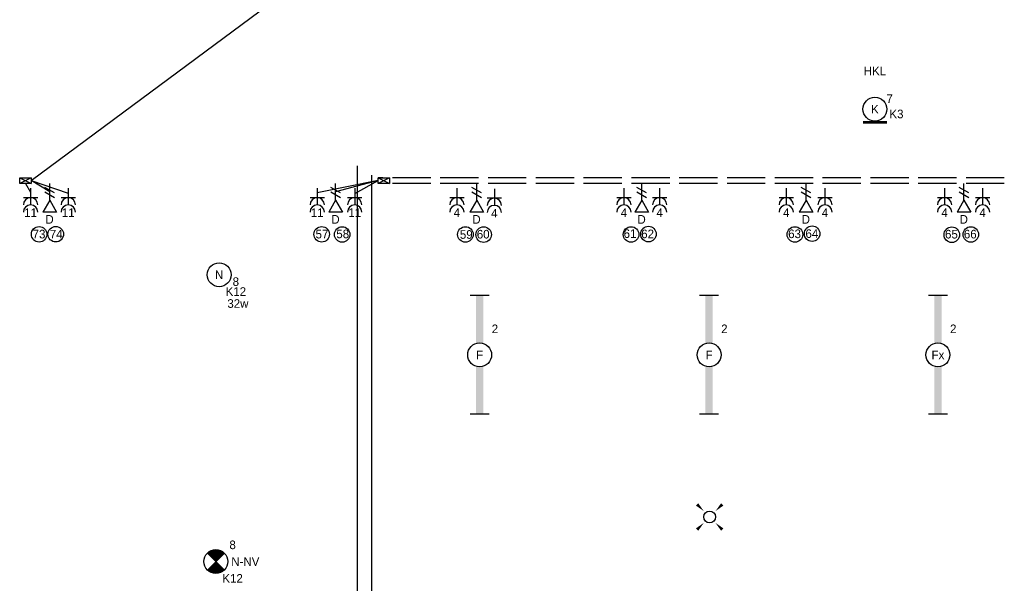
# Model space of a CAD drawing. Header units: millimetres. Extents: x -4918 to 66616, y -2793 to 36146.
# Tile 21 of 25: x 38484 to 48783, y 15996 to 21889. Entities that reach past the tile are written whole.
import ezdxf
from ezdxf.enums import TextEntityAlignment as Align

# ---------------------------------------------------------------- set-up
doc = ezdxf.new("R2010")
doc.units = ezdxf.units.MM
doc.header["$LTSCALE"] = 100
doc.linetypes.add('E_GOOT3', pattern=[5, 4, -1])
for name, color, linetype in [('EL6131--_PG', 3, 'Continuous'), ('EL6131--_WG', 3, 'Continuous'), ('EL6221--', 3, 'Continuous'), ('EL6222--', 3, 'Continuous'), ('EL6311--', 3, 'Continuous'), ('EL6350--', 3, 'Continuous'), ('EL6441--', 3, 'Continuous')]:
    doc.layers.add(name, color=color, linetype=linetype)
doc.styles.add('BURO-018', font='BUROFONT.shx', dxfattribs={"height": 90})

# ---------------------------------------------------------------- blocks, each defined once
blk = doc.blocks.new('E00112')
at = {"color": 0, "linetype": 'Continuous'}
for p, q in [((0, 1), (-1, 1)), ((-1, 1), (-1, 0)), ((-1, 0), (0, 1)), ((-1, 1), (0, 0)), ((0, 0), (0, 1)), ((-1, 0), (0, 0))]:
    blk.add_line(p, q, dxfattribs=at)
blk = doc.blocks.new('E00018')
at = {"color": 0, "linetype": 'Continuous'}
for p, q in [((-1.77, -1.77), (1.77, 1.77)), ((1.77, -1.77), (-1.77, 1.77))]:
    blk.add_line(p, q, dxfattribs=at)
at = {"color": 0, "linetype": 'Continuous', "const_width": 2.5}
for points in [[(-0.88, 0.88, -0.198912), (0, 1.25, -0.198912), (0.88, 0.88, -1)], [(-0.88, -0.88, 0.198912), (0, -1.25, 0.198912), (0.88, -0.88, 1)]]:
    blk.add_lwpolyline(points, format="xyb", dxfattribs=at)
blk = doc.blocks.new('*U175')
at = {"color": 0, "linetype": 'Continuous'}
blk.add_circle((0, 0), 2.5, dxfattribs=at)
at = {"color": 0, "zscale": 50}
blk.add_blockref('E00018', (0, 0), dxfattribs=at)
at = {"color": 0, "linetype": 'Continuous', "style": 'BURO-018'}
for tag, p in [('PANEL', (0, 8)), ('CIRCUIT', (0, 5)), ('SUBCIRCUIT', (4.5, 5)), ('LIGHTFIXTURECODE', (0, 0)), ('SWITCHCODE', (4.5, -1))]:
    blk.add_attdef(tag, text='', height=1.8, dxfattribs=at).set_placement(p, align=Align.MIDDLE)
blk = doc.blocks.new('E00153')
at = {"color": 0, "linetype": 'Continuous'}
for p, q in [((-1.44, 7), (1.44, 7)), ((0, 4.5), (-1.44, 7)), ((0, 4.5), (1.44, 7)), ((0, 4.5), (0, 1)), ((-1, 4), (1, 2.85)), ((-1, 3), (1, 1.85))]:
    blk.add_line(p, q, dxfattribs=at)
at = {"color": 7, "style": 'BURO-018'}
for tag, p in [('COMMENT1', (-6, 12)), ('COMMENT2', (6, 12)), ('DATACOM1', (-6, 9)), ('DATACOM2', (6, 9))]:
    blk.add_attdef(tag, text='', height=1.8, dxfattribs=at).set_placement(p, align=Align.MIDDLE)
at = {"color": 0, "style": 'BURO-018'}
blk.add_attdef('TEXT1', text='', height=1.8, dxfattribs=at).set_placement((2.5, 6), align=Align.MIDDLE)
at = {"color": 0, "linetype": 'Continuous', "style": 'BURO-018', "flags": 1}
blk.add_attdef('ARTICLECODE', text='', height=1.8, dxfattribs=at).set_placement((0, 0), align=Align.MIDDLE)
blk = doc.blocks.new('E00411')
at = {"color": 0, "linetype": 'Continuous'}
blk.add_circle((0, 0), 1.25, dxfattribs=at)
for points in [[(-2.89, 2.4), (-2.4, 2.89), (-1.24, 1.24)], [(2.4, 2.89), (2.89, 2.4), (1.24, 1.24)], [(-2.4, -2.89), (-2.89, -2.4), (-1.24, -1.24)], [(2.89, -2.4), (2.4, -2.89), (1.24, -1.24)]]:
    blk.add_solid(points, dxfattribs=at)
at = {"color": 0, "linetype": 'Continuous', "style": 'BURO-018'}
blk.add_attdef('SWITCHCODE', text='', height=1.8, dxfattribs=at).set_placement((0, 4.64), align=Align.MIDDLE)
at = {"color": 0, "linetype": 'Continuous', "style": 'BURO-018', "flags": 1}
blk.add_attdef('ARTICLECODE', text='', height=1.8, dxfattribs=at).set_placement((0, 0), align=Align.MIDDLE)
blk = doc.blocks.new('111304A')
at = {"color": 0, "linetype": 'Continuous'}
for p, q in [((0, 1), (0, 4.5)), ((-1.5, 3), (1.5, 3))]:
    blk.add_line(p, q, dxfattribs=at)
for centre in [(0, 6), (0, 4.5)]:
    blk.add_arc(centre, 1.5, 180, 0, dxfattribs=at)
at = {"color": 0, "linetype": 'Continuous', "style": 'BURO-018'}
for tag, p in [('PANEL', (0, 11.5)), ('CIRCUIT', (0, 8.5)), ('SUBCIRCUIT', (4.5, 8.5))]:
    blk.add_attdef(tag, text='', height=1.8, dxfattribs=at).set_placement(p, align=Align.MIDDLE)
at = {"color": 0, "linetype": 'Continuous', "style": 'BURO-018', "flags": 1}
for tag, p in [('POWERCODE', (13, 8.5)), ('ARTICLECODE', (0, 0))]:
    blk.add_attdef(tag, text='', height=1.8, dxfattribs=at).set_placement(p, align=Align.MIDDLE)
blk = doc.blocks.new('E00172')
at = {"color": 0, "linetype": 'Continuous', "const_width": 0.5}
blk.add_lwpolyline([(-2.5, 0.75), (2.5, 0.75)], dxfattribs=at)
at = {"color": 0, "linetype": 'Continuous'}
blk.add_circle((0, 3.5), 2.5, dxfattribs=at)
at = {"color": 0, "linetype": 'Continuous', "style": 'BURO-018'}
for tag, p in [('PANEL', (0, 11.5)), ('CIRCUIT', (0, 8.5)), ('SUBCIRCUIT', (4.5, 8.5)), ('LIGHTFIXTURECODE', (0, 3.5)), ('SWITCHCODE', (4.5, 2.5))]:
    blk.add_attdef(tag, text='', height=1.8, dxfattribs=at).set_placement(p, align=Align.MIDDLE)
blk = doc.blocks.new('1115B3')
at = {"color": 0, "linetype": 'Continuous'}
blk.add_circle((0, 3.5), 2.5, dxfattribs=at)
at = {"color": 0, "linetype": 'Continuous', "style": 'BURO-018'}
for tag, p in [('PANEL', (0, 11.5)), ('CIRCUIT', (0, 8.5)), ('SUBCIRCUIT', (4.5, 8.5)), ('LIGHTFIXTURECODE', (0, 3.5)), ('SWITCHCODE', (4.5, 2.5))]:
    blk.add_attdef(tag, text='', height=1.8, dxfattribs=at).set_placement(p, align=Align.MIDDLE)
blk = doc.blocks.new('*U238')
at = {"color": 0}
for p, q in [((-12.4, 2), (-12.4, -2)), ((12.4, 2), (12.4, -2))]:
    blk.add_line(p, q, dxfattribs=at)
at = {"color": 0, "linetype": 'Continuous'}
blk.add_circle((0, 0), 2.5, dxfattribs=at)
at = {"color": 0}
for points in [[(-2.5, 0.75), (-12.4, 0.75), (-2.5, -0.75), (-12.4, -0.75)], [(2.5, 0.75), (12.4, 0.75), (2.5, -0.75), (12.4, -0.75)]]:
    blk.add_solid(points, dxfattribs=at)
at = {"color": 0, "linetype": 'Continuous', "style": 'BURO-018'}
for tag, p in [('PANEL', (0, 8)), ('CIRCUIT', (0, 5)), ('SUBCIRCUIT', (4.5, 5)), ('LIGHTFIXTURECODE', (0, 0)), ('SWITCHCODE', (4.5, -3))]:
    blk.add_attdef(tag, text='', height=1.8, dxfattribs=at).set_placement(p, align=Align.MIDDLE)
blk = doc.blocks.new('*U239')
at = {"color": 0}
for p, q in [((-12.4, 2), (-12.4, -2)), ((12.4, 2), (12.4, -2))]:
    blk.add_line(p, q, dxfattribs=at)
at = {"color": 0, "linetype": 'Continuous'}
blk.add_circle((0, 0), 2.5, dxfattribs=at)
at = {"color": 0}
for points in [[(-2.5, 0.75), (-12.4, 0.75), (-2.5, -0.75), (-12.4, -0.75)], [(2.5, 0.75), (12.4, 0.75), (2.5, -0.75), (12.4, -0.75)]]:
    blk.add_solid(points, dxfattribs=at)
at = {"color": 0, "linetype": 'Continuous', "style": 'BURO-018'}
for tag, p in [('PANEL', (0, 8)), ('CIRCUIT', (0, 5)), ('SUBCIRCUIT', (4.5, 5)), ('LIGHTFIXTURECODE', (0, 0)), ('SWITCHCODE', (4.5, -3))]:
    blk.add_attdef(tag, text='', height=1.8, dxfattribs=at).set_placement(p, align=Align.MIDDLE)
blk = doc.blocks.new('*U242')
at = {"color": 0}
for p, q in [((-12.4, 2), (-12.4, -2)), ((12.4, 2), (12.4, -2))]:
    blk.add_line(p, q, dxfattribs=at)
at = {"color": 0, "linetype": 'Continuous'}
blk.add_circle((0, 0), 2.5, dxfattribs=at)
at = {"color": 0}
for points in [[(-2.5, 0.75), (-12.4, 0.75), (-2.5, -0.75), (-12.4, -0.75)], [(2.5, 0.75), (12.4, 0.75), (2.5, -0.75), (12.4, -0.75)]]:
    blk.add_solid(points, dxfattribs=at)
at = {"color": 0, "linetype": 'Continuous', "style": 'BURO-018'}
for tag, p in [('PANEL', (0, 8)), ('CIRCUIT', (0, 5)), ('SUBCIRCUIT', (4.5, 5)), ('LIGHTFIXTURECODE', (0, 0)), ('SWITCHCODE', (4.5, -3))]:
    blk.add_attdef(tag, text='', height=1.8, dxfattribs=at).set_placement(p, align=Align.MIDDLE)

msp = doc.modelspace()

# ---------------------------------------------------------------- linework, layer by layer
at = {"color": 0, "ltscale": 10}
for p, q in [((42016, 12731), (42016, 20362)), ((42166, 12731), (42166, 20263))]:
    msp.add_line(p, q, dxfattribs=at)
at = {"layer": 'EL6131--_PG', "color": 252}
msp.add_line((38604, 20207), (47620, 26895), dxfattribs=at)
at = {"layer": 'EL6131--_WG', "color": 3, "linetype": 'E_GOOT3'}
for p, q in [((48783, 20237), (42233, 20237)), ((48783, 20177), (42233, 20177))]:
    msp.add_line(p, q, dxfattribs=at)
at = {"layer": 'EL6221--', "color": 252}
for p, q in [((38798, 20089), (38604, 20207)), ((38604, 20207), (38992, 20074)), ((42233, 20207), (41596, 20078)), ((42233, 20207), (41789, 20089)), ((41988, 20073), (42233, 20207)), ((38544, 20177), (38598, 20084))]:
    msp.add_line(p, q, dxfattribs=at)
at = {"layer": 'EL6441--', "color": 7}
for centre in [(38687, 19645), (38861, 19646), (41643, 19645), (41857, 19643), (43146, 19643), (43337, 19642), (44879, 19643), (45061, 19647), (46593, 19643), (46773, 19651), (48234, 19640), (48433, 19643)]:
    msp.add_circle(centre, 81.3, dxfattribs=at)

# ---------------------------------------------------------------- block references
at = {"layer": 'EL6131--_WG', "color": 3, "xscale": -60.00000000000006, "yscale": 120.0000000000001, "zscale": 60, "rotation": 89.99999999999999}
for p in [(38604, 20177), (42353, 20177)]:
    msp.add_blockref('E00112', p, dxfattribs=at)
at = {"layer": 'EL6222--', "color": 5, "linetype": 'Continuous'}
ref = msp.add_blockref('111304A', (38598, 20177), dxfattribs=dict(at, xscale=50, yscale=50, zscale=50, rotation=180))
ref.add_attrib('CIRCUIT', '11', dxfattribs={"layer": '0', "color": 1, "linetype": 'Continuous', "height": 90, "style": 'BURO-018'}).set_placement((38598, 19871), align=Align.MIDDLE)
ref = msp.add_blockref('111304A', (38992, 20177), dxfattribs=dict(at, xscale=50, yscale=50, zscale=50, rotation=180))
ref.add_attrib('CIRCUIT', '11', dxfattribs={"layer": '0', "color": 1, "linetype": 'Continuous', "height": 90, "style": 'BURO-018'}).set_placement((38992, 19871), align=Align.MIDDLE)
ref = msp.add_blockref('111304A', (41596, 20177), dxfattribs=dict(at, xscale=50, yscale=50, zscale=50, rotation=180))
ref.add_attrib('CIRCUIT', '11', dxfattribs={"layer": '0', "color": 1, "linetype": 'Continuous', "height": 90, "style": 'BURO-018'}).set_placement((41596, 19871), align=Align.MIDDLE)
ref = msp.add_blockref('111304A', (41988, 20177), dxfattribs=dict(at, xscale=50, yscale=50, zscale=50, rotation=180))
ref.add_attrib('CIRCUIT', '11', dxfattribs={"layer": '0', "color": 1, "linetype": 'Continuous', "height": 90, "style": 'BURO-018'}).set_placement((41988, 19871), align=Align.MIDDLE)
ref = msp.add_blockref('111304A', (43057, 20177), dxfattribs=dict(at, xscale=50, yscale=50, zscale=50, rotation=180))
ref.add_attrib('CIRCUIT', '4', dxfattribs={"layer": '0', "color": 1, "linetype": 'Continuous', "height": 90, "style": 'BURO-018'}).set_placement((43057, 19871), align=Align.MIDDLE)
ref = msp.add_blockref('111304A', (43449, 20172), dxfattribs=dict(at, xscale=50, yscale=50, zscale=50, rotation=180))
ref.add_attrib('CIRCUIT', '4', dxfattribs={"layer": '0', "color": 1, "linetype": 'Continuous', "height": 90, "style": 'BURO-018'}).set_placement((43449, 19866), align=Align.MIDDLE)
ref = msp.add_blockref('111304A', (44804, 20177), dxfattribs=dict(at, xscale=50, yscale=50, zscale=50, rotation=180))
ref.add_attrib('CIRCUIT', '4', dxfattribs={"layer": '0', "color": 1, "linetype": 'Continuous', "height": 90, "style": 'BURO-018'}).set_placement((44804, 19871), align=Align.MIDDLE)
ref = msp.add_blockref('111304A', (45178, 20177), dxfattribs=dict(at, xscale=50, yscale=50, zscale=50, rotation=180))
ref.add_attrib('CIRCUIT', '4', dxfattribs={"layer": '0', "color": 1, "linetype": 'Continuous', "height": 90, "style": 'BURO-018'}).set_placement((45178, 19871), align=Align.MIDDLE)
ref = msp.add_blockref('111304A', (46502, 20177), dxfattribs=dict(at, xscale=50, yscale=50, zscale=50, rotation=180))
ref.add_attrib('CIRCUIT', '4', dxfattribs={"layer": '0', "color": 1, "linetype": 'Continuous', "height": 90, "style": 'BURO-018'}).set_placement((46502, 19871), align=Align.MIDDLE)
ref = msp.add_blockref('111304A', (46907, 20177), dxfattribs=dict(at, xscale=50, yscale=50, zscale=50, rotation=180))
ref.add_attrib('CIRCUIT', '4', dxfattribs={"layer": '0', "color": 1, "linetype": 'Continuous', "height": 90, "style": 'BURO-018'}).set_placement((46907, 19871), align=Align.MIDDLE)
ref = msp.add_blockref('111304A', (48158, 20177), dxfattribs=dict(at, xscale=50, yscale=50, zscale=50, rotation=180))
ref.add_attrib('CIRCUIT', '4', dxfattribs={"layer": '0', "color": 1, "linetype": 'Continuous', "height": 90, "style": 'BURO-018'}).set_placement((48158, 19871), align=Align.MIDDLE)
ref = msp.add_blockref('111304A', (48556, 20177), dxfattribs=dict(at, xscale=50, yscale=50, zscale=50, rotation=180))
ref.add_attrib('CIRCUIT', '4', dxfattribs={"layer": '0', "color": 1, "linetype": 'Continuous', "height": 90, "style": 'BURO-018'}).set_placement((48556, 19871), align=Align.MIDDLE)
at = {"layer": 'EL6311--', "color": 6, "linetype": 'Continuous'}
ref = msp.add_blockref('E00172', (47430, 20778), dxfattribs=dict(at, xscale=50, yscale=50, zscale=50))
ref.add_attrib('CIRCUIT', '7', dxfattribs={"layer": '0', "color": 1, "linetype": 'Continuous', "height": 90, "style": 'BURO-018'}).set_placement((47583, 21062), align=Align.MIDDLE)
ref.add_attrib('LIGHTFIXTURECODE', 'K', dxfattribs={"layer": '0', "color": 1, "linetype": 'Continuous', "height": 90, "style": 'BURO-018'}).set_placement((47430, 20953), align=Align.MIDDLE)
ref.add_attrib('PANEL', 'HKL', dxfattribs={"layer": '0', "color": 1, "linetype": 'Continuous', "height": 90, "style": 'BURO-018'}).set_placement((47430, 21353), align=Align.MIDDLE)
ref.add_attrib('SWITCHCODE', 'K3', dxfattribs={"layer": '0', "color": 1, "linetype": 'Continuous', "height": 90, "style": 'BURO-018'}).set_placement((47655, 20903), align=Align.MIDDLE)
at = {"layer": 'EL6311--', "color": 5, "linetype": 'Continuous'}
ref = msp.add_blockref('1115B3', (40570, 19047), dxfattribs=dict(at, xscale=50, yscale=50, zscale=50))
ref.add_attrib('CIRCUIT', '8', dxfattribs={"layer": '0', "color": 1, "linetype": 'Continuous', "height": 90, "style": 'BURO-018'}).set_placement((40745, 19150), align=Align.MIDDLE)
ref.add_attrib('LIGHTFIXTURECODE', 'N', dxfattribs={"layer": '0', "color": 1, "linetype": 'Continuous', "height": 90, "style": 'BURO-018'}).set_placement((40570, 19222), align=Align.MIDDLE)
ref.add_attrib('SWITCHCODE', 'K12', dxfattribs={"layer": '0', "color": 1, "linetype": 'Continuous', "height": 90, "style": 'BURO-018'}).set_placement((40745, 19047), align=Align.MIDDLE)
ref = msp.add_blockref('*U242', (43295, 18384), dxfattribs=dict(at, xscale=50, yscale=50, zscale=50, rotation=270))
ref.add_attrib('CIRCUIT', '2', dxfattribs={"layer": '0', "color": 1, "linetype": 'Continuous', "height": 90, "style": 'BURO-018'}).set_placement((43455, 18657), align=Align.MIDDLE)
ref.add_attrib('LIGHTFIXTURECODE', 'F', dxfattribs={"layer": '0', "color": 1, "linetype": 'Continuous', "height": 90, "style": 'BURO-018'}).set_placement((43295, 18384), align=Align.MIDDLE)
ref = msp.add_blockref('*U238', (45695, 18384), dxfattribs=dict(at, xscale=50, yscale=50, zscale=50, rotation=270))
ref.add_attrib('CIRCUIT', '2', dxfattribs={"layer": '0', "color": 1, "linetype": 'Continuous', "height": 90, "style": 'BURO-018'}).set_placement((45855, 18657), align=Align.MIDDLE)
ref.add_attrib('LIGHTFIXTURECODE', 'F', dxfattribs={"layer": '0', "color": 1, "linetype": 'Continuous', "height": 90, "style": 'BURO-018'}).set_placement((45695, 18384), align=Align.MIDDLE)
ref = msp.add_blockref('*U239', (48089, 18384), dxfattribs=dict(at, xscale=50, yscale=50, zscale=50, rotation=270))
ref.add_attrib('CIRCUIT', '2', dxfattribs={"layer": '0', "color": 1, "linetype": 'Continuous', "height": 90, "style": 'BURO-018'}).set_placement((48249, 18657), align=Align.MIDDLE)
ref.add_attrib('LIGHTFIXTURECODE', 'Fx', dxfattribs={"layer": '0', "color": 1, "linetype": 'Continuous', "height": 90, "style": 'BURO-018'}).set_placement((48089, 18384), align=Align.MIDDLE)
at = {"layer": 'EL6311--', "color": 5, "linetype": 'Continuous', "xscale": 50, "yscale": 50, "zscale": 50}
msp.add_blockref('E00411', (45701, 16689), dxfattribs=at)
at = {"layer": 'EL6350--', "color": 5, "linetype": 'Continuous'}
ref = msp.add_blockref('*U175', (40536, 16223), dxfattribs=dict(at, xscale=50, yscale=50, zscale=50))
ref.add_attrib('CIRCUIT', '8', dxfattribs={"layer": '0', "color": 1, "linetype": 'Continuous', "height": 90, "style": 'BURO-018'}).set_placement((40711, 16398), align=Align.MIDDLE)
ref.add_attrib('LIGHTFIXTURECODE', 'N-NV', dxfattribs={"layer": '0', "color": 1, "linetype": 'Continuous', "height": 90, "style": 'BURO-018'}).set_placement((40844, 16223), align=Align.MIDDLE)
ref.add_attrib('SWITCHCODE', 'K12', dxfattribs={"layer": '0', "color": 1, "linetype": 'Continuous', "height": 90, "style": 'BURO-018'}).set_placement((40711, 16048), align=Align.MIDDLE)
at = {"layer": 'EL6441--', "color": 7, "linetype": 'Continuous'}
ref = msp.add_blockref('E00153', (38798, 20227), dxfattribs=dict(at, xscale=50, yscale=50, zscale=50, rotation=180))
ref.add_attrib('COMMENT1', '73', dxfattribs={"layer": '0', "color": 1, "linetype": 'Continuous', "height": 90, "style": 'BURO-018'}).set_placement((38686, 19647), align=Align.MIDDLE)
ref.add_attrib('COMMENT2', '74', dxfattribs={"layer": '0', "color": 1, "linetype": 'Continuous', "height": 90, "style": 'BURO-018'}).set_placement((38866, 19646), align=Align.MIDDLE)
ref.add_attrib('TEXT1', 'D', dxfattribs={"layer": '0', "color": 1, "linetype": 'Continuous', "height": 90, "style": 'BURO-018'}).set_placement((38796, 19801), align=Align.MIDDLE)
ref = msp.add_blockref('E00153', (41789, 20227), dxfattribs=dict(at, xscale=50, yscale=50, zscale=50, rotation=180))
ref.add_attrib('COMMENT1', '57', dxfattribs={"layer": '0', "color": 1, "linetype": 'Continuous', "height": 90, "style": 'BURO-018'}).set_placement((41646, 19646), align=Align.MIDDLE)
ref.add_attrib('COMMENT2', '58', dxfattribs={"layer": '0', "color": 1, "linetype": 'Continuous', "height": 90, "style": 'BURO-018'}).set_placement((41863, 19649), align=Align.MIDDLE)
ref.add_attrib('TEXT1', 'D', dxfattribs={"layer": '0', "color": 1, "linetype": 'Continuous', "height": 90, "style": 'BURO-018'}).set_placement((41787, 19801), align=Align.MIDDLE)
ref = msp.add_blockref('E00153', (43264, 20227), dxfattribs=dict(at, xscale=50, yscale=50, zscale=50, rotation=180))
ref.add_attrib('COMMENT1', '59', dxfattribs={"layer": '0', "color": 1, "linetype": 'Continuous', "height": 90, "style": 'BURO-018'}).set_placement((43155, 19643), align=Align.MIDDLE)
ref.add_attrib('COMMENT2', '60', dxfattribs={"layer": '0', "color": 1, "linetype": 'Continuous', "height": 90, "style": 'BURO-018'}).set_placement((43332, 19646), align=Align.MIDDLE)
ref.add_attrib('TEXT1', 'D', dxfattribs={"layer": '0', "color": 1, "linetype": 'Continuous', "height": 90, "style": 'BURO-018'}).set_placement((43262, 19801), align=Align.MIDDLE)
ref = msp.add_blockref('E00153', (44991, 20227), dxfattribs=dict(at, xscale=50, yscale=50, zscale=50, rotation=180))
ref.add_attrib('COMMENT1', '61', dxfattribs={"layer": '0', "color": 1, "linetype": 'Continuous', "height": 90, "style": 'BURO-018'}).set_placement((44868, 19652), align=Align.MIDDLE)
ref.add_attrib('COMMENT2', '62', dxfattribs={"layer": '0', "color": 1, "linetype": 'Continuous', "height": 90, "style": 'BURO-018'}).set_placement((45052, 19649), align=Align.MIDDLE)
ref.add_attrib('TEXT1', 'D', dxfattribs={"layer": '0', "color": 1, "linetype": 'Continuous', "height": 90, "style": 'BURO-018'}).set_placement((44989, 19801), align=Align.MIDDLE)
ref = msp.add_blockref('E00153', (46709, 20227), dxfattribs=dict(at, xscale=50, yscale=50, zscale=50, rotation=180))
ref.add_attrib('COMMENT1', '63', dxfattribs={"layer": '0', "color": 1, "linetype": 'Continuous', "height": 90, "style": 'BURO-018'}).set_placement((46589, 19650), align=Align.MIDDLE)
ref.add_attrib('COMMENT2', '64', dxfattribs={"layer": '0', "color": 1, "linetype": 'Continuous', "height": 90, "style": 'BURO-018'}).set_placement((46770, 19652), align=Align.MIDDLE)
ref.add_attrib('TEXT1', 'D', dxfattribs={"layer": '0', "color": 1, "linetype": 'Continuous', "height": 90, "style": 'BURO-018'}).set_placement((46707, 19801), align=Align.MIDDLE)
ref = msp.add_blockref('E00153', (48361, 20227), dxfattribs=dict(at, xscale=50, yscale=50, zscale=50, rotation=180))
ref.add_attrib('COMMENT1', '65', dxfattribs={"layer": '0', "color": 1, "linetype": 'Continuous', "height": 90, "style": 'BURO-018'}).set_placement((48230, 19646), align=Align.MIDDLE)
ref.add_attrib('COMMENT2', '66', dxfattribs={"layer": '0', "color": 1, "linetype": 'Continuous', "height": 90, "style": 'BURO-018'}).set_placement((48427, 19647), align=Align.MIDDLE)
ref.add_attrib('TEXT1', 'D', dxfattribs={"layer": '0', "color": 1, "linetype": 'Continuous', "height": 90, "style": 'BURO-018'}).set_placement((48359, 19801), align=Align.MIDDLE)

# ---------------------------------------------------------------- texts
at = {"layer": 'EL6222--', "color": 1, "style": 'BURO-018'}
msp.add_text('32w', height=90, dxfattribs=at).set_placement((40656, 18876))

doc.saveas('drawing.dxf')
